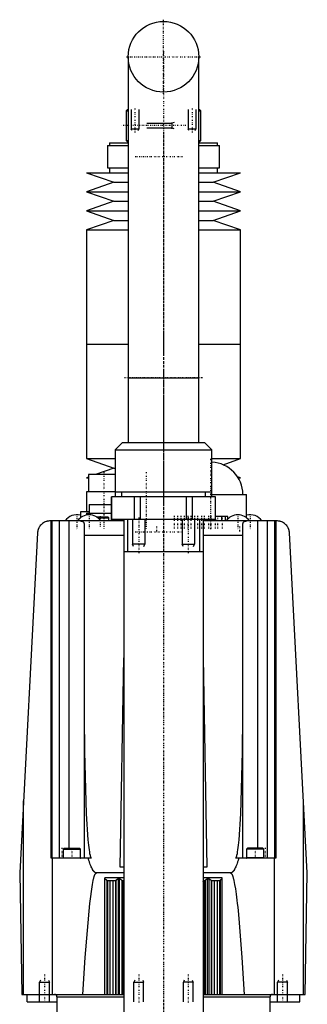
# Model space of a CAD drawing. Extents: x -70 to 70, y -1 to 596.
# Tile 2 of 2: x -58 to 58, y 199 to 596. Entities that reach past the tile are written whole.
import ezdxf

# ---------------------------------------------------------------- set-up
doc = ezdxf.new("R2010")
doc.units = 0
doc.linetypes.add('CENTER', pattern=[1.5, 0.45, -0.5, 0.05, -0.5])
for name, color, linetype in [('AM_0', 7, 'CONTINUOUS'), ('AM_10', 7, 'CONTINUOUS'), ('AM_7', 7, 'CENTER')]:
    doc.layers.add(name, color=color, linetype=linetype)

msp = doc.modelspace()

# ---------------------------------------------------------------- linework, layer by layer
at = {"layer": 'AM_0', "color": 7, "linetype": 'CONTINUOUS'}
for p, q in [((-14.25, 580.75), (-14.25, 451.2)), ((14.25, 451.2), (14.25, 580.75)), ((-14.5, 559.5), (-15, 559)), ((-15, 559), (-15, 547)), ((-15, 559), (-14.26, 559)), ((-14.5, 559.5), (-14.26, 559.5)), ((14.26, 559.5), (14.5, 559.5)), ((14.26, 559), (15, 559)), ((15, 559), (14.5, 559.5)), ((15, 547), (15, 559)), ((-22.55, 545), (-22.55, 536)), ((-22.55, 545), (-14.25, 545)), ((-21.75, 546), (-21.75, 545)), ((-21.75, 546), (-14.26, 546)), ((-15, 547), (-14.5, 546.5)), ((-15, 547), (-14.26, 547)), ((-14.5, 546.5), (-14.26, 546.5)), ((14.25, 545), (22.55, 545)), ((14.26, 547), (15, 547)), ((14.26, 546.5), (14.5, 546.5)), ((14.26, 546), (21.75, 546)), ((14.5, 546.5), (15, 547)), ((21.75, 545), (21.75, 546)), ((22.55, 536), (22.55, 545)), ((-31, 534), (-20, 530.15)), ((-31, 534), (-14.26, 534)), ((-22.55, 536), (-14.25, 536)), ((-21.75, 536), (-21.75, 534)), ((14.25, 536), (22.55, 536)), ((14.26, 534), (31, 534)), ((20, 530.15), (31, 534)), ((21.75, 534), (21.75, 536)), ((-20, 530.15), (-31, 526.31)), ((-20, 530.15), (-14.26, 530.15)), ((14.26, 530.15), (20, 530.15)), ((31, 526.31), (20, 530.15)), ((-31, 526.31), (-20, 522.47)), ((-31, 526.31), (-14.26, 526.31)), ((14.26, 526.31), (31, 526.31)), ((20, 522.47), (31, 526.31)), ((-20, 522.47), (-31, 518.62)), ((-20, 522.47), (-14.26, 522.47)), ((14.26, 522.47), (20, 522.47)), ((31, 518.62), (20, 522.47)), ((-31, 518.62), (-20, 514.77)), ((-31, 518.62), (-14.26, 518.62)), ((14.26, 518.62), (31, 518.62)), ((20, 514.77), (31, 518.62)), ((-20, 514.77), (-31, 510.93)), ((-20, 514.77), (-14.26, 514.77)), ((14.26, 514.77), (20, 514.77)), ((31, 510.93), (20, 514.77)), ((-31, 510.93), (-31, 464.79)), ((-31, 510.93), (-14.26, 510.93)), ((14.26, 510.93), (31, 510.93)), ((31, 464.79), (31, 510.93)), ((-31, 464.79), (-14.26, 464.79)), ((-31, 464.79), (-31, 418.65)), ((-31, 464.79), (-14.26, 464.79)), ((14.26, 464.79), (31, 464.79)), ((31, 418.65), (31, 464.79)), ((-14.25, 451.2), (-14.25, 425.2)), ((-14.25, 451.2), (14.25, 451.2)), ((14.25, 425.2), (14.25, 451.2)), ((-16.5, 425.2), (-19.5, 422.2)), ((-16.5, 425.2), (16.5, 425.2)), ((19.5, 422.2), (16.5, 425.2)), ((-19.5, 422.2), (-19.5, 405.2)), ((-19.5, 422.2), (19.5, 422.2)), ((19.5, 405.2), (19.5, 422.2)), ((-31, 418.65), (-20, 414.81)), ((-31, 418.65), (-19.51, 418.65)), ((19.51, 418.65), (31, 418.65)), ((24, 416.2), (31, 418.65)), ((-20, 414.81), (-27.45, 412.2)), ((-20, 414.81), (-19.52, 414.81)), ((-30.25, 411.22), (-31, 410.96)), ((-31, 410.96), (-30.25, 410.7)), ((-31, 410.96), (-30.27, 410.96)), ((-30.25, 412.2), (-30.25, 405.2)), ((-19.5, 412.2), (-30.25, 412.2)), ((31, 410.96), (29.85, 411.36)), ((30.14, 410.96), (31, 410.96)), ((30.26, 410.7), (31, 410.96)), ((-31, 405.2), (-31, 397.2)), ((-19.5, 405.2), (-31, 405.2)), ((-19.5, 405.2), (-19.5, 403.2)), ((-19.5, 405.2), (19.5, 405.2)), ((-16.89, 405.2), (-16.89, 403.2)), ((16.89, 403.2), (16.89, 405.2)), ((19.5, 403.2), (19.5, 405.2)), ((-21, 403.2), (-21, 394.2)), ((21, 403.2), (-21, 403.2)), ((-20.95, 394.2), (-20.95, 403.2)), ((-11.7, 394.2), (-11.7, 403.2)), ((-9.26, 394.2), (-9.26, 403.2)), ((9.26, 394.2), (9.26, 403.2)), ((11.7, 394.2), (11.7, 403.2)), ((19.5, 404.2), (33.5, 404.2)), ((20.95, 394.2), (20.95, 403.2)), ((21, 394.2), (21, 403.2)), ((33.5, 394.78), (33.5, 404.2)), ((-33.5, 397.2), (-33.5, 394.78)), ((-30, 397.2), (-33.5, 397.2)), ((-30, 400.2), (-30, 396.7)), ((-30, 400.2), (-21, 400.2)), ((-16.12, 393.5), (-45.81, 393.5)), ((-45.28, 257.5), (-45.28, 393.5)), ((-44.94, 257.5), (-44.94, 393.5)), ((-41.94, 257.5), (-41.94, 393.5)), ((-38, 261.5), (-38, 393.5)), ((-31, 396.7), (-31, 395.9)), ((-31, 396.7), (-21, 396.7)), ((-27.12, 395.2), (-22.4, 395.2)), ((-26.53, 394.8), (-22, 394.8)), ((-22, 394.8), (-22.4, 395.2)), ((-22, 393.5), (-22, 394.8)), ((-21, 394.2), (-21, 393.5)), ((-21, 394.2), (21, 394.2)), ((-20.95, 393.5), (-20.95, 394.2)), ((-16, 394.2), (-16, 134)), ((-14.5, 394.2), (-14.5, 381.2)), ((14.5, 394.2), (14.5, 381.2)), ((16, 394.2), (16, 134)), ((45.81, 393.5), (16.12, 393.5)), ((20.95, 394.2), (20.95, 393.5)), ((25.92, 395.3), (21, 395.3)), ((21, 393.5), (21, 394.2)), ((23.59, 393.5), (23.59, 395.3)), ((25.06, 393.5), (25.06, 395.3)), ((25.89, 394.22), (25.89, 395.3)), ((25.92, 394.25), (25.92, 395.3)), ((38, 261.5), (38, 393.5)), ((41.94, 257.5), (41.94, 393.5)), ((44.94, 257.5), (44.94, 393.5)), ((45.28, 393.5), (45.28, 257.5)), ((-32, 391.85), (-32, 257.5)), ((32, 257.5), (32, 391.85)), ((-50.81, 388.76), (-58, 251.5)), ((-32, 387.81), (-16, 387.81)), ((16, 387.81), (32, 387.81)), ((58, 251.5), (50.81, 388.76)), ((-16, 381.2), (16, 381.2)), ((-17.48, 253.85), (-16, 338.24)), ((16, 338.24), (17.47, 253.85)), ((-56.48, 202.5), (-56.48, 280.58)), ((56.48, 202.5), (56.48, 280.58)), ((-40.1, 261.5), (-40.5, 261.1)), ((-40.5, 261.1), (-40.5, 257.6)), ((-40.5, 261.1), (-33.5, 261.1)), ((-40.1, 261.5), (-33.9, 261.5)), ((-33.5, 261.1), (-33.9, 261.5)), ((-33.5, 257.6), (-33.5, 261.1)), ((33.9, 261.5), (33.5, 261.1)), ((33.5, 261.1), (33.5, 257.6)), ((40.5, 261.1), (33.5, 261.1)), ((40.1, 261.5), (33.9, 261.5)), ((40.5, 261.1), (40.1, 261.5)), ((40.5, 257.6), (40.5, 261.1)), ((-29.16, 257.5), (-45.28, 257.5)), ((-44.73, 202.5), (-44.73, 257.5)), ((-40.5, 257.6), (-33.5, 257.6)), ((45.28, 257.5), (29.16, 257.5)), ((40.5, 257.6), (33.5, 257.6)), ((44.73, 202.5), (44.73, 257.5)), ((-58, 251.5), (-57.14, 202.5)), ((-16, 251.5), (-27, 251.5)), ((-16, 253.85), (-17.48, 253.85)), ((17.47, 253.85), (16, 253.85)), ((27, 251.5), (16, 251.5)), ((57.14, 202.5), (58, 251.5)), ((-16, 249.52), (-23.7, 249.52)), ((-23.7, 202.5), (-23.7, 249.52)), ((-22.79, 248.5), (-19.21, 248.5)), ((-22.79, 248.5), (-22.79, 202.5)), ((-22.6, 248.5), (-22.6, 202.5)), ((-21.6, 248.5), (-21.6, 202.5)), ((-20.4, 248.5), (-20.4, 202.5)), ((-19.4, 248.5), (-19.4, 202.5)), ((-19.21, 248.5), (-19.21, 202.5)), ((-18.26, 249.17), (-17.89, 249.17)), ((-18.26, 249.17), (-18.26, 202.5)), ((-17.89, 249.17), (-17.89, 202.5)), ((-16.8, 248.5), (-16.8, 202.5)), ((-16.79, 248.5), (-16, 248.5)), ((-16.33, 248.49), (-16.33, 202.51)), ((23.7, 249.52), (16, 249.52)), ((16, 248.5), (16.78, 248.5)), ((16.33, 248.49), (16.33, 202.51)), ((16.79, 248.5), (16.79, 202.5)), ((17.61, 249.17), (17.61, 202.5)), ((17.61, 249.17), (18.26, 249.17)), ((18.26, 249.17), (18.26, 202.5)), ((19.21, 248.5), (19.21, 202.5)), ((19.21, 248.5), (22.79, 248.5)), ((19.4, 248.5), (19.4, 202.5)), ((20.4, 248.5), (20.4, 202.5)), ((21.6, 248.5), (21.6, 202.5)), ((22.6, 248.5), (22.6, 202.5)), ((22.79, 248.5), (22.79, 202.5)), ((23.7, 202.5), (23.7, 249.52)), ((-57.14, 202.5), (-16, 202.5)), ((-55, 199.5), (-55, 202.5)), ((-55, 199.5), (-43, 199.5)), ((-43, 201.5), (-43, 182.5)), ((-43, 201.5), (-16.01, 201.5)), ((16, 202.5), (57.14, 202.5)), ((16.01, 201.5), (43, 201.5)), ((43, 182.5), (43, 201.5)), ((43, 199.5), (55, 199.5)), ((55, 199.5), (55, 202.5))]:
    msp.add_line(p, q, dxfattribs=at)
for points in [[(-45.81, 393.5, 0), (-46.02, 393.5, 0), (-46.44, 393.46, 0), (-46.86, 393.39, 0), (-47.07, 393.34, 0), (-47.27, 393.28, 0), (-47.67, 393.14, 0), (-48.05, 392.97, 0), (-48.42, 392.77, 0), (-48.77, 392.53, 0), (-49.1, 392.27, 0), (-49.26, 392.13, 0), (-49.4, 391.98, 0), (-49.69, 391.66, 0), (-49.94, 391.33, 0), (-50.16, 390.97, 0), (-50.28, 390.75, 0), (-50.31, 390.69, 0), (-50.34, 390.63, 0), (-50.35, 390.59, 0), (-50.37, 390.56, 0), (-50.4, 390.5, 0), (-50.42, 390.43, 0), (-50.45, 390.37, 0), (-50.48, 390.3, 0), (-50.5, 390.24, 0), (-50.51, 390.2, 0), (-50.53, 390.17, 0), (-50.55, 390.1, 0), (-50.57, 390.04, 0), (-50.58, 390, 0), (-50.59, 389.97, 0), (-50.61, 389.9, 0), (-50.63, 389.84, 0), (-50.64, 389.8, 0), (-50.65, 389.77, 0), (-50.67, 389.7, 0), (-50.68, 389.63, 0), (-50.7, 389.56, 0), (-50.71, 389.49, 0), (-50.73, 389.42, 0), (-50.73, 389.39, 0), (-50.74, 389.36, 0), (-50.75, 389.29, 0), (-50.76, 389.22, 0), (-50.77, 389.15, 0), (-50.78, 389.08, 0), (-50.79, 389.01, 0), (-50.79, 388.97, 0), (-50.79, 388.94, 0), (-50.8, 388.87, 0), (-50.8, 388.83, 0), (-50.8, 388.81, 0), (-50.8, 388.8, 0), (-50.8, 388.8, 0), (-50.8, 388.79, 0), (-50.81, 388.78, 0), (-50.81, 388.77, 0), (-50.81, 388.76, 0)], [(-33.65, 393.5, 0), (-33.56, 393.5, 0), (-33.38, 393.49, 0), (-33.22, 393.48, 0), (-33.14, 393.47, 0), (-33.06, 393.46, 0), (-32.91, 393.42, 0), (-32.77, 393.38, 0), (-32.64, 393.32, 0), (-32.52, 393.25, 0), (-32.41, 393.17, 0), (-32.36, 393.13, 0), (-32.32, 393.08, 0), (-32.24, 392.97, 0), (-32.17, 392.85, 0), (-32.12, 392.72, 0), (-32.08, 392.59, 0), (-32.04, 392.44, 0), (-32.03, 392.36, 0), (-32.02, 392.28, 0), (-32.01, 392.12, 0), (-32, 391.94, 0), (-32, 391.85, 0)], [(-16, 393.49, 0), (-16.02, 393.49, 0), (-16.06, 393.5, 0), (-16.1, 393.5, 0), (-16.12, 393.5, 0)], [(16.12, 393.5, 0), (16.1, 393.5, 0), (16.06, 393.5, 0), (16.02, 393.49, 0), (16, 393.49, 0)], [(32, 391.85, 0), (32, 391.94, 0), (32.01, 392.12, 0), (32.02, 392.28, 0), (32.03, 392.36, 0), (32.04, 392.44, 0), (32.08, 392.59, 0), (32.12, 392.72, 0), (32.17, 392.85, 0), (32.24, 392.97, 0), (32.32, 393.08, 0), (32.36, 393.13, 0), (32.41, 393.17, 0), (32.52, 393.25, 0), (32.64, 393.32, 0), (32.77, 393.38, 0), (32.91, 393.42, 0), (33.06, 393.46, 0), (33.14, 393.47, 0), (33.22, 393.48, 0), (33.38, 393.49, 0), (33.56, 393.5, 0), (33.65, 393.5, 0)], [(50.81, 388.76, 0), (50.81, 388.77, 0), (50.81, 388.78, 0), (50.8, 388.79, 0), (50.8, 388.8, 0), (50.8, 388.8, 0), (50.8, 388.81, 0), (50.8, 388.83, 0), (50.8, 388.87, 0), (50.79, 388.94, 0), (50.79, 388.97, 0), (50.79, 389.01, 0), (50.78, 389.08, 0), (50.77, 389.15, 0), (50.76, 389.22, 0), (50.75, 389.29, 0), (50.74, 389.36, 0), (50.73, 389.39, 0), (50.73, 389.42, 0), (50.71, 389.49, 0), (50.7, 389.56, 0), (50.68, 389.63, 0), (50.67, 389.7, 0), (50.65, 389.77, 0), (50.64, 389.8, 0), (50.63, 389.84, 0), (50.61, 389.9, 0), (50.59, 389.97, 0), (50.58, 390, 0), (50.57, 390.04, 0), (50.55, 390.1, 0), (50.53, 390.17, 0), (50.51, 390.2, 0), (50.5, 390.24, 0), (50.48, 390.3, 0), (50.45, 390.37, 0), (50.42, 390.43, 0), (50.4, 390.5, 0), (50.37, 390.56, 0), (50.35, 390.59, 0), (50.34, 390.63, 0), (50.31, 390.69, 0), (50.28, 390.75, 0), (50.16, 390.97, 0), (49.94, 391.33, 0), (49.69, 391.66, 0), (49.4, 391.98, 0), (49.26, 392.13, 0), (49.1, 392.27, 0), (48.77, 392.53, 0), (48.42, 392.77, 0), (48.05, 392.97, 0), (47.67, 393.14, 0), (47.27, 393.28, 0), (47.07, 393.34, 0), (46.86, 393.39, 0), (46.44, 393.46, 0), (46.02, 393.5, 0), (45.81, 393.5, 0)], [(-32, 314.66, 0), (-31.9, 300.35, 0), (-31.18, 275.3, 0), (-30.48, 264.92, 0), (-30.26, 262.71, 0), (-30.03, 260.87, 0), (-29.91, 260.09, 0), (-29.79, 259.41, 0), (-29.64, 258.74, 0), (-29.6, 258.58, 0), (-29.56, 258.42, 0), (-29.54, 258.35, 0), (-29.52, 258.28, 0), (-29.48, 258.14, 0), (-29.44, 258.02, 0), (-29.39, 257.91, 0), (-29.35, 257.81, 0), (-29.31, 257.72, 0), (-29.29, 257.68, 0), (-29.27, 257.64, 0), (-29.24, 257.6, 0), (-29.24, 257.59, 0), (-29.23, 257.58, 0), (-29.23, 257.58, 0), (-29.22, 257.57, 0), (-29.22, 257.56, 0), (-29.21, 257.55, 0), (-29.2, 257.54, 0), (-29.19, 257.54, 0), (-29.19, 257.53, 0), (-29.18, 257.52, 0), (-29.18, 257.52, 0), (-29.17, 257.51, 0), (-29.17, 257.5, 0), (-29.16, 257.5, 0)], [(29.16, 257.5, 0), (29.17, 257.5, 0), (29.17, 257.51, 0), (29.18, 257.52, 0), (29.18, 257.52, 0), (29.19, 257.53, 0), (29.19, 257.54, 0), (29.2, 257.54, 0), (29.21, 257.55, 0), (29.22, 257.56, 0), (29.22, 257.57, 0), (29.23, 257.58, 0), (29.23, 257.58, 0), (29.24, 257.59, 0), (29.24, 257.6, 0), (29.25, 257.62, 0), (29.26, 257.63, 0), (29.26, 257.64, 0), (29.27, 257.64, 0), (29.27, 257.65, 0), (29.28, 257.66, 0), (29.29, 257.68, 0), (29.29, 257.68, 0), (29.31, 257.72, 0), (29.35, 257.81, 0), (29.39, 257.91, 0), (29.44, 258.02, 0), (29.48, 258.14, 0), (29.52, 258.28, 0), (29.54, 258.35, 0), (29.56, 258.42, 0), (29.6, 258.58, 0), (29.64, 258.74, 0), (29.79, 259.41, 0), (29.91, 260.09, 0), (30.03, 260.87, 0), (30.26, 262.71, 0), (30.48, 264.92, 0), (31.18, 275.3, 0), (31.9, 300.35, 0), (32, 314.66, 0)], [(-27, 251.5, 0), (-27.02, 251.5, 0), (-27.05, 251.5, 0), (-27.08, 251.5, 0), (-27.09, 251.5, 0), (-27.11, 251.51, 0), (-27.14, 251.51, 0), (-27.17, 251.52, 0), (-27.2, 251.52, 0), (-27.23, 251.53, 0), (-27.27, 251.54, 0), (-27.28, 251.54, 0), (-27.3, 251.55, 0), (-27.33, 251.56, 0), (-27.36, 251.57, 0), (-27.39, 251.58, 0), (-27.42, 251.59, 0), (-27.45, 251.61, 0), (-27.47, 251.62, 0), (-27.48, 251.62, 0), (-27.51, 251.64, 0), (-27.55, 251.66, 0), (-27.56, 251.67, 0), (-27.58, 251.68, 0), (-27.61, 251.7, 0), (-27.64, 251.72, 0), (-27.66, 251.73, 0), (-27.67, 251.74, 0), (-27.7, 251.76, 0), (-27.73, 251.78, 0), (-27.76, 251.81, 0), (-27.8, 251.84, 0), (-27.83, 251.86, 0), (-27.84, 251.88, 0), (-27.86, 251.89, 0), (-27.89, 251.92, 0), (-27.92, 251.95, 0), (-27.95, 251.98, 0), (-27.98, 252.01, 0), (-28.01, 252.04, 0), (-28.03, 252.06, 0), (-28.04, 252.08, 0), (-28.08, 252.11, 0), (-28.11, 252.15, 0), (-28.14, 252.19, 0), (-28.17, 252.23, 0), (-28.2, 252.26, 0), (-28.22, 252.28, 0), (-28.23, 252.3, 0), (-28.26, 252.35, 0), (-28.29, 252.39, 0), (-28.4, 252.54, 0), (-28.59, 252.84, 0), (-28.68, 253, 0), (-28.78, 253.17, 0), (-28.96, 253.55, 0), (-29.15, 253.95, 0), (-29.33, 254.4, 0), (-29.52, 254.88, 0), (-29.7, 255.4, 0), (-29.8, 255.67, 0), (-29.89, 255.95, 0), (-30.07, 256.54, 0), (-30.26, 257.17, 0), (-30.35, 257.5, 0)], [(30.35, 257.5, 0), (30.26, 257.17, 0), (30.07, 256.54, 0), (29.89, 255.95, 0), (29.8, 255.67, 0), (29.7, 255.4, 0), (29.52, 254.88, 0), (29.33, 254.4, 0), (29.15, 253.95, 0), (28.96, 253.55, 0), (28.78, 253.17, 0), (28.68, 253, 0), (28.59, 252.84, 0), (28.4, 252.54, 0), (28.29, 252.39, 0), (28.26, 252.35, 0), (28.23, 252.3, 0), (28.22, 252.28, 0), (28.2, 252.26, 0), (28.17, 252.23, 0), (28.14, 252.19, 0), (28.11, 252.15, 0), (28.08, 252.11, 0), (28.04, 252.08, 0), (28.03, 252.06, 0), (28.01, 252.04, 0), (27.98, 252.01, 0), (27.95, 251.98, 0), (27.92, 251.95, 0), (27.89, 251.92, 0), (27.86, 251.89, 0), (27.84, 251.88, 0), (27.83, 251.86, 0), (27.8, 251.84, 0), (27.76, 251.81, 0), (27.73, 251.78, 0), (27.7, 251.76, 0), (27.67, 251.74, 0), (27.66, 251.73, 0), (27.64, 251.72, 0), (27.61, 251.7, 0), (27.58, 251.68, 0), (27.56, 251.67, 0), (27.55, 251.66, 0), (27.51, 251.64, 0), (27.48, 251.62, 0), (27.47, 251.62, 0), (27.45, 251.61, 0), (27.42, 251.59, 0), (27.39, 251.58, 0), (27.36, 251.57, 0), (27.33, 251.56, 0), (27.3, 251.55, 0), (27.28, 251.54, 0), (27.27, 251.54, 0), (27.23, 251.53, 0), (27.2, 251.52, 0), (27.17, 251.52, 0), (27.14, 251.51, 0), (27.11, 251.51, 0), (27.09, 251.5, 0), (27.08, 251.5, 0), (27.05, 251.5, 0), (27.02, 251.5, 0), (27, 251.5, 0)], [(-32.48, 202.5, 0), (-31.59, 217.39, 0), (-29.77, 239.18, 0), (-28.7, 246.89, 0), (-28.39, 248.41, 0), (-28.21, 249.16, 0), (-28.16, 249.36, 0), (-28.11, 249.54, 0), (-28.08, 249.63, 0), (-28.06, 249.72, 0), (-28.01, 249.89, 0), (-27.95, 250.05, 0), (-27.93, 250.13, 0), (-27.9, 250.2, 0), (-27.85, 250.35, 0), (-27.8, 250.48, 0), (-27.77, 250.55, 0), (-27.75, 250.61, 0), (-27.7, 250.73, 0), (-27.64, 250.84, 0), (-27.59, 250.94, 0), (-27.54, 251.03, 0), (-27.49, 251.12, 0), (-27.46, 251.16, 0), (-27.44, 251.19, 0), (-27.39, 251.26, 0), (-27.36, 251.3, 0), (-27.35, 251.31, 0), (-27.34, 251.32, 0), (-27.34, 251.32, 0), (-27.33, 251.33, 0), (-27.32, 251.33, 0), (-27.31, 251.34, 0), (-27.31, 251.35, 0), (-27.3, 251.36, 0), (-27.29, 251.37, 0), (-27.28, 251.37, 0), (-27.28, 251.38, 0), (-27.27, 251.38, 0), (-27.26, 251.39, 0), (-27.25, 251.4, 0), (-27.25, 251.4, 0), (-27.24, 251.41, 0), (-27.23, 251.41, 0), (-27.23, 251.42, 0), (-27.22, 251.42, 0), (-27.21, 251.43, 0), (-27.2, 251.44, 0), (-27.19, 251.44, 0), (-27.18, 251.45, 0), (-27.18, 251.45, 0), (-27.18, 251.45, 0), (-27.17, 251.46, 0), (-27.16, 251.46, 0), (-27.15, 251.46, 0), (-27.15, 251.46, 0), (-27.14, 251.47, 0), (-27.13, 251.47, 0), (-27.13, 251.47, 0), (-27.12, 251.48, 0), (-27.12, 251.48, 0), (-27.11, 251.48, 0), (-27.1, 251.48, 0), (-27.09, 251.49, 0), (-27.08, 251.49, 0), (-27.08, 251.49, 0), (-27.07, 251.49, 0), (-27.06, 251.49, 0), (-27.06, 251.5, 0), (-27.05, 251.5, 0), (-27.04, 251.5, 0), (-27.03, 251.5, 0), (-27.03, 251.5, 0), (-27.02, 251.5, 0), (-27.01, 251.5, 0), (-27, 251.5, 0), (-27, 251.5, 0)], [(27, 251.5, 0), (27, 251.5, 0), (27.01, 251.5, 0), (27.02, 251.5, 0), (27.03, 251.5, 0), (27.03, 251.5, 0), (27.04, 251.5, 0), (27.05, 251.5, 0), (27.06, 251.5, 0), (27.06, 251.49, 0), (27.07, 251.49, 0), (27.08, 251.49, 0), (27.08, 251.49, 0), (27.09, 251.49, 0), (27.1, 251.48, 0), (27.11, 251.48, 0), (27.12, 251.48, 0), (27.12, 251.48, 0), (27.13, 251.47, 0), (27.13, 251.47, 0), (27.14, 251.47, 0), (27.15, 251.46, 0), (27.15, 251.46, 0), (27.16, 251.46, 0), (27.17, 251.46, 0), (27.18, 251.45, 0), (27.18, 251.45, 0), (27.18, 251.45, 0), (27.19, 251.44, 0), (27.2, 251.44, 0), (27.21, 251.43, 0), (27.22, 251.42, 0), (27.23, 251.42, 0), (27.23, 251.41, 0), (27.24, 251.41, 0), (27.25, 251.4, 0), (27.25, 251.4, 0), (27.26, 251.39, 0), (27.27, 251.38, 0), (27.28, 251.38, 0), (27.28, 251.37, 0), (27.29, 251.37, 0), (27.3, 251.36, 0), (27.31, 251.35, 0), (27.31, 251.34, 0), (27.32, 251.33, 0), (27.33, 251.33, 0), (27.34, 251.32, 0), (27.34, 251.32, 0), (27.35, 251.31, 0), (27.36, 251.3, 0), (27.39, 251.26, 0), (27.44, 251.19, 0), (27.46, 251.16, 0), (27.49, 251.12, 0), (27.54, 251.03, 0), (27.59, 250.94, 0), (27.64, 250.84, 0), (27.7, 250.73, 0), (27.75, 250.61, 0), (27.77, 250.55, 0), (27.8, 250.48, 0), (27.85, 250.35, 0), (27.9, 250.2, 0), (27.93, 250.13, 0), (27.95, 250.05, 0), (28.01, 249.89, 0), (28.06, 249.72, 0), (28.08, 249.63, 0), (28.11, 249.54, 0), (28.16, 249.36, 0), (28.21, 249.16, 0), (28.39, 248.41, 0), (28.7, 246.89, 0), (29.01, 245.07, 0), (29.31, 242.94, 0), (29.62, 240.51, 0), (29.77, 239.18, 0), (29.93, 237.77, 0), (30.23, 234.74, 0), (30.54, 231.4, 0), (31.59, 217.39, 0), (32.48, 202.5, 0)], [(-23.7, 249.17, 0), (-23.69, 249.17, 0), (-23.68, 249.17, 0), (-23.67, 249.17, 0), (-23.66, 249.16, 0), (-23.65, 249.16, 0), (-23.64, 249.16, 0), (-23.63, 249.16, 0), (-23.62, 249.15, 0), (-23.6, 249.15, 0), (-23.59, 249.14, 0), (-23.59, 249.14, 0), (-23.58, 249.14, 0), (-23.57, 249.13, 0), (-23.56, 249.13, 0), (-23.55, 249.12, 0), (-23.53, 249.11, 0), (-23.52, 249.11, 0), (-23.52, 249.1, 0), (-23.51, 249.1, 0), (-23.5, 249.09, 0), (-23.49, 249.09, 0), (-23.48, 249.08, 0), (-23.48, 249.08, 0), (-23.47, 249.07, 0), (-23.45, 249.07, 0), (-23.45, 249.06, 0), (-23.44, 249.06, 0), (-23.43, 249.05, 0), (-23.42, 249.04, 0), (-23.38, 249.02, 0), (-23.32, 248.97, 0), (-23.26, 248.92, 0), (-23.2, 248.87, 0), (-23.14, 248.82, 0), (-23.11, 248.79, 0), (-23.09, 248.77, 0), (-23.06, 248.74, 0), (-23.05, 248.74, 0), (-23.04, 248.73, 0), (-23.03, 248.72, 0), (-23.03, 248.72, 0), (-23.02, 248.71, 0), (-23.01, 248.71, 0), (-23.01, 248.7, 0), (-23, 248.69, 0), (-22.99, 248.68, 0), (-22.99, 248.68, 0), (-22.98, 248.68, 0), (-22.97, 248.67, 0), (-22.97, 248.66, 0), (-22.96, 248.66, 0), (-22.95, 248.65, 0), (-22.94, 248.64, 0), (-22.94, 248.64, 0), (-22.94, 248.64, 0), (-22.93, 248.63, 0), (-22.92, 248.62, 0), (-22.92, 248.62, 0), (-22.91, 248.61, 0), (-22.9, 248.6, 0), (-22.9, 248.6, 0), (-22.9, 248.6, 0), (-22.89, 248.59, 0), (-22.88, 248.59, 0), (-22.88, 248.58, 0), (-22.87, 248.58, 0), (-22.87, 248.57, 0), (-22.87, 248.57, 0), (-22.86, 248.57, 0), (-22.86, 248.56, 0), (-22.85, 248.56, 0), (-22.85, 248.55, 0), (-22.85, 248.55, 0), (-22.84, 248.55, 0), (-22.84, 248.54, 0), (-22.84, 248.54, 0), (-22.83, 248.54, 0), (-22.83, 248.54, 0), (-22.83, 248.53, 0), (-22.82, 248.53, 0), (-22.82, 248.53, 0), (-22.81, 248.52, 0), (-22.81, 248.52, 0), (-22.81, 248.52, 0), (-22.81, 248.52, 0), (-22.81, 248.51, 0), (-22.8, 248.51, 0), (-22.8, 248.51, 0), (-22.8, 248.51, 0), (-22.8, 248.51, 0), (-22.8, 248.51, 0), (-22.8, 248.5, 0), (-22.79, 248.5, 0), (-22.79, 248.5, 0)], [(-22.79, 248.5, 0), (-22.79, 248.5, 0), (-22.79, 248.5, 0), (-22.79, 248.5, 0), (-22.79, 248.5, 0)], [(-19.21, 248.5, 0), (-19.21, 248.5, 0), (-19.2, 248.5, 0), (-19.2, 248.51, 0), (-19.2, 248.51, 0), (-19.2, 248.51, 0), (-19.2, 248.51, 0), (-19.2, 248.51, 0), (-19.19, 248.51, 0), (-19.19, 248.52, 0), (-19.19, 248.52, 0), (-19.19, 248.52, 0), (-19.18, 248.52, 0), (-19.18, 248.53, 0), (-19.18, 248.53, 0), (-19.17, 248.53, 0), (-19.17, 248.54, 0), (-19.16, 248.54, 0), (-19.16, 248.54, 0), (-19.16, 248.55, 0), (-19.16, 248.55, 0), (-19.15, 248.55, 0), (-19.15, 248.56, 0), (-19.15, 248.56, 0), (-19.14, 248.56, 0), (-19.13, 248.57, 0), (-19.13, 248.57, 0), (-19.13, 248.57, 0), (-19.12, 248.58, 0), (-19.12, 248.59, 0), (-19.11, 248.59, 0), (-19.1, 248.6, 0), (-19.1, 248.6, 0), (-19.09, 248.61, 0), (-19.09, 248.61, 0), (-19.08, 248.62, 0), (-19.08, 248.62, 0), (-19.07, 248.63, 0), (-19.06, 248.64, 0), (-19.06, 248.64, 0), (-19.05, 248.65, 0), (-19.05, 248.65, 0), (-19.04, 248.66, 0), (-19.03, 248.66, 0), (-19.03, 248.67, 0), (-19.02, 248.68, 0), (-19.01, 248.68, 0), (-19.01, 248.69, 0), (-19, 248.69, 0), (-18.99, 248.7, 0), (-18.98, 248.71, 0), (-18.98, 248.71, 0), (-18.97, 248.72, 0), (-18.96, 248.73, 0), (-18.96, 248.73, 0), (-18.95, 248.74, 0), (-18.94, 248.75, 0), (-18.93, 248.75, 0), (-18.93, 248.76, 0), (-18.92, 248.77, 0), (-18.91, 248.78, 0), (-18.9, 248.78, 0), (-18.9, 248.78, 0), (-18.89, 248.79, 0), (-18.88, 248.8, 0), (-18.88, 248.81, 0), (-18.85, 248.83, 0), (-18.79, 248.88, 0), (-18.72, 248.93, 0), (-18.66, 248.98, 0), (-18.62, 249.01, 0), (-18.61, 249.02, 0), (-18.6, 249.03, 0), (-18.59, 249.03, 0), (-18.59, 249.04, 0), (-18.58, 249.05, 0), (-18.57, 249.05, 0), (-18.55, 249.06, 0), (-18.54, 249.07, 0), (-18.53, 249.08, 0), (-18.53, 249.08, 0), (-18.52, 249.08, 0), (-18.51, 249.09, 0), (-18.5, 249.1, 0), (-18.49, 249.1, 0), (-18.48, 249.1, 0), (-18.47, 249.11, 0), (-18.46, 249.12, 0), (-18.45, 249.12, 0), (-18.45, 249.12, 0), (-18.44, 249.13, 0), (-18.42, 249.13, 0), (-18.41, 249.14, 0), (-18.4, 249.15, 0), (-18.39, 249.15, 0), (-18.38, 249.15, 0), (-18.37, 249.15, 0), (-18.36, 249.16, 0), (-18.35, 249.16, 0), (-18.34, 249.16, 0), (-18.32, 249.17, 0), (-18.31, 249.17, 0), (-18.3, 249.17, 0), (-18.3, 249.17, 0), (-18.28, 249.17, 0), (-18.27, 249.17, 0), (-18.26, 249.17, 0)], [(-19.21, 248.5, 0), (-19.21, 248.5, 0), (-19.21, 248.5, 0), (-19.21, 248.5, 0), (-19.21, 248.5, 0)], [(-17.89, 249.17, 0), (-17.88, 249.18, 0), (-17.87, 249.18, 0), (-17.86, 249.19, 0), (-17.85, 249.19, 0), (-17.84, 249.19, 0), (-17.83, 249.19, 0), (-17.81, 249.2, 0), (-17.8, 249.2, 0), (-17.78, 249.2, 0), (-17.77, 249.2, 0), (-17.76, 249.2, 0), (-17.75, 249.2, 0), (-17.74, 249.2, 0), (-17.72, 249.2, 0), (-17.7, 249.2, 0), (-17.69, 249.2, 0), (-17.68, 249.19, 0), (-17.67, 249.19, 0), (-17.66, 249.19, 0), (-17.65, 249.19, 0), (-17.63, 249.18, 0), (-17.63, 249.18, 0), (-17.62, 249.18, 0), (-17.61, 249.17, 0), (-17.59, 249.16, 0), (-17.59, 249.16, 0), (-17.58, 249.16, 0), (-17.57, 249.15, 0), (-17.55, 249.14, 0), (-17.54, 249.14, 0), (-17.53, 249.13, 0), (-17.51, 249.12, 0), (-17.51, 249.12, 0), (-17.5, 249.11, 0), (-17.49, 249.1, 0), (-17.48, 249.1, 0), (-17.46, 249.09, 0), (-17.45, 249.08, 0), (-17.44, 249.07, 0), (-17.43, 249.06, 0), (-17.43, 249.06, 0), (-17.41, 249.05, 0), (-17.4, 249.04, 0), (-17.36, 249.01, 0), (-17.29, 248.95, 0), (-17.22, 248.89, 0), (-17.19, 248.86, 0), (-17.18, 248.86, 0), (-17.17, 248.85, 0), (-17.16, 248.84, 0), (-17.15, 248.83, 0), (-17.15, 248.83, 0), (-17.14, 248.82, 0), (-17.13, 248.81, 0), (-17.12, 248.8, 0), (-17.11, 248.79, 0), (-17.1, 248.78, 0), (-17.09, 248.78, 0), (-17.09, 248.77, 0), (-17.08, 248.76, 0), (-17.07, 248.76, 0), (-17.06, 248.75, 0), (-17.05, 248.74, 0), (-17.04, 248.73, 0), (-17.03, 248.72, 0), (-17.03, 248.72, 0), (-17.02, 248.71, 0), (-17.01, 248.7, 0), (-17, 248.69, 0), (-16.99, 248.69, 0), (-16.98, 248.68, 0), (-16.98, 248.67, 0), (-16.98, 248.67, 0), (-16.97, 248.66, 0), (-16.96, 248.65, 0), (-16.95, 248.65, 0), (-16.94, 248.64, 0), (-16.93, 248.63, 0), (-16.93, 248.63, 0), (-16.93, 248.62, 0), (-16.92, 248.62, 0), (-16.91, 248.61, 0), (-16.9, 248.6, 0), (-16.9, 248.6, 0), (-16.89, 248.59, 0), (-16.89, 248.59, 0), (-16.88, 248.58, 0), (-16.88, 248.58, 0), (-16.87, 248.57, 0), (-16.87, 248.57, 0), (-16.86, 248.57, 0), (-16.86, 248.56, 0), (-16.85, 248.55, 0), (-16.85, 248.55, 0), (-16.85, 248.55, 0), (-16.84, 248.54, 0), (-16.84, 248.54, 0), (-16.83, 248.54, 0), (-16.83, 248.53, 0), (-16.82, 248.53, 0), (-16.82, 248.53, 0), (-16.82, 248.52, 0), (-16.82, 248.52, 0), (-16.81, 248.52, 0), (-16.81, 248.51, 0), (-16.81, 248.51, 0), (-16.8, 248.51, 0), (-16.8, 248.51, 0), (-16.8, 248.51, 0), (-16.8, 248.51, 0), (-16.8, 248.5, 0), (-16.8, 248.5, 0)], [(-16.8, 248.5, 0), (-16.8, 248.5, 0), (-16.79, 248.5, 0), (-16.79, 248.5, 0), (-16.79, 248.5, 0)], [(-16.35, 248.5, 0), (-16.34, 248.5, 0), (-16.34, 248.5, 0), (-16.34, 248.49, 0), (-16.33, 248.49, 0)], [(-16.33, 248.49, 0), (-16.33, 248.49, 0), (-16.32, 248.48, 0), (-16.32, 248.47, 0), (-16.31, 248.46, 0), (-16.3, 248.45, 0), (-16.29, 248.44, 0), (-16.28, 248.42, 0), (-16.26, 248.4, 0), (-16.24, 248.38, 0), (-16.22, 248.36, 0), (-16.21, 248.35, 0), (-16.2, 248.34, 0), (-16.18, 248.31, 0), (-16.16, 248.29, 0), (-16.14, 248.26, 0), (-16.11, 248.23, 0), (-16.09, 248.21, 0), (-16.08, 248.19, 0), (-16.07, 248.18, 0), (-16.04, 248.15, 0), (-16.01, 248.12, 0), (-16, 248.1, 0)], [(16, 248.11, 0), (16.01, 248.13, 0), (16.04, 248.16, 0), (16.06, 248.18, 0), (16.08, 248.2, 0), (16.09, 248.21, 0), (16.11, 248.24, 0), (16.14, 248.27, 0), (16.16, 248.29, 0), (16.18, 248.32, 0), (16.2, 248.34, 0), (16.21, 248.35, 0), (16.22, 248.36, 0), (16.24, 248.38, 0), (16.26, 248.4, 0), (16.27, 248.42, 0), (16.29, 248.44, 0), (16.3, 248.45, 0), (16.3, 248.46, 0), (16.31, 248.47, 0), (16.32, 248.48, 0), (16.32, 248.49, 0), (16.33, 248.49, 0)], [(16.33, 248.49, 0), (16.33, 248.49, 0), (16.33, 248.5, 0), (16.34, 248.5, 0), (16.34, 248.5, 0)], [(16.78, 248.5, 0), (16.78, 248.5, 0), (16.79, 248.5, 0), (16.79, 248.5, 0), (16.79, 248.5, 0)], [(16.79, 248.5, 0), (16.79, 248.5, 0), (16.79, 248.5, 0), (16.79, 248.51, 0), (16.79, 248.51, 0), (16.8, 248.51, 0), (16.8, 248.51, 0), (16.8, 248.51, 0), (16.8, 248.51, 0), (16.8, 248.52, 0), (16.81, 248.52, 0), (16.81, 248.52, 0), (16.81, 248.52, 0), (16.81, 248.52, 0), (16.82, 248.53, 0), (16.82, 248.53, 0), (16.82, 248.53, 0), (16.83, 248.54, 0), (16.83, 248.54, 0), (16.83, 248.54, 0), (16.83, 248.55, 0), (16.84, 248.55, 0), (16.84, 248.55, 0), (16.84, 248.55, 0), (16.85, 248.56, 0), (16.85, 248.56, 0), (16.86, 248.56, 0), (16.86, 248.57, 0), (16.86, 248.57, 0), (16.87, 248.58, 0), (16.87, 248.58, 0), (16.88, 248.59, 0), (16.88, 248.59, 0), (16.89, 248.59, 0), (16.89, 248.6, 0), (16.9, 248.6, 0), (16.9, 248.61, 0), (16.91, 248.61, 0), (16.91, 248.62, 0), (16.92, 248.63, 0), (16.92, 248.63, 0), (16.93, 248.63, 0), (16.93, 248.64, 0), (16.94, 248.64, 0), (16.95, 248.65, 0), (16.95, 248.66, 0), (16.96, 248.66, 0), (16.97, 248.67, 0), (16.97, 248.67, 0), (16.98, 248.68, 0), (16.98, 248.68, 0), (16.99, 248.69, 0), (17, 248.7, 0), (17.01, 248.71, 0), (17.01, 248.71, 0), (17.01, 248.71, 0), (17.02, 248.72, 0), (17.03, 248.73, 0), (17.06, 248.75, 0), (17.08, 248.77, 0), (17.11, 248.8, 0), (17.16, 248.84, 0), (17.21, 248.89, 0), (17.27, 248.94, 0), (17.33, 248.99, 0), (17.39, 249.04, 0), (17.42, 249.06, 0), (17.45, 249.08, 0), (17.48, 249.11, 0), (17.49, 249.11, 0), (17.51, 249.12, 0), (17.51, 249.12, 0), (17.52, 249.13, 0), (17.53, 249.13, 0), (17.54, 249.14, 0), (17.55, 249.14, 0), (17.56, 249.15, 0), (17.57, 249.16, 0), (17.57, 249.16, 0), (17.58, 249.16, 0), (17.59, 249.17, 0), (17.6, 249.17, 0), (17.61, 249.17, 0)], [(18.26, 249.17, 0), (18.27, 249.17, 0), (18.28, 249.17, 0), (18.3, 249.17, 0), (18.3, 249.17, 0), (18.31, 249.17, 0), (18.32, 249.17, 0), (18.34, 249.16, 0), (18.35, 249.16, 0), (18.36, 249.16, 0), (18.37, 249.15, 0), (18.38, 249.15, 0), (18.39, 249.15, 0), (18.4, 249.15, 0), (18.41, 249.14, 0), (18.42, 249.13, 0), (18.44, 249.13, 0), (18.45, 249.12, 0), (18.45, 249.12, 0), (18.46, 249.12, 0), (18.47, 249.11, 0), (18.48, 249.1, 0), (18.49, 249.1, 0), (18.5, 249.1, 0), (18.51, 249.09, 0), (18.52, 249.08, 0), (18.53, 249.08, 0), (18.53, 249.08, 0), (18.54, 249.07, 0), (18.55, 249.06, 0), (18.57, 249.05, 0), (18.58, 249.05, 0), (18.59, 249.04, 0), (18.59, 249.03, 0), (18.6, 249.03, 0), (18.61, 249.02, 0), (18.62, 249.01, 0), (18.66, 248.98, 0), (18.72, 248.93, 0), (18.79, 248.88, 0), (18.85, 248.83, 0), (18.88, 248.81, 0), (18.9, 248.78, 0), (18.93, 248.75, 0), (18.94, 248.75, 0), (18.95, 248.74, 0), (18.96, 248.73, 0), (18.96, 248.73, 0), (18.97, 248.72, 0), (18.98, 248.71, 0), (18.98, 248.71, 0), (18.99, 248.7, 0), (19, 248.69, 0), (19.01, 248.69, 0), (19.01, 248.68, 0), (19.02, 248.68, 0), (19.03, 248.67, 0), (19.03, 248.66, 0), (19.04, 248.66, 0), (19.05, 248.65, 0), (19.05, 248.65, 0), (19.06, 248.64, 0), (19.06, 248.64, 0), (19.07, 248.63, 0), (19.08, 248.62, 0), (19.08, 248.62, 0), (19.09, 248.61, 0), (19.09, 248.61, 0), (19.1, 248.6, 0), (19.1, 248.6, 0), (19.11, 248.59, 0), (19.12, 248.59, 0), (19.12, 248.58, 0), (19.13, 248.57, 0), (19.13, 248.57, 0), (19.13, 248.57, 0), (19.14, 248.56, 0), (19.15, 248.56, 0), (19.15, 248.56, 0), (19.15, 248.55, 0), (19.16, 248.55, 0), (19.16, 248.55, 0), (19.16, 248.54, 0), (19.16, 248.54, 0), (19.17, 248.54, 0), (19.17, 248.53, 0), (19.18, 248.53, 0), (19.18, 248.53, 0), (19.18, 248.52, 0), (19.19, 248.52, 0), (19.19, 248.52, 0), (19.19, 248.52, 0), (19.19, 248.51, 0), (19.2, 248.51, 0), (19.2, 248.51, 0), (19.2, 248.51, 0), (19.2, 248.51, 0), (19.2, 248.51, 0), (19.2, 248.5, 0), (19.21, 248.5, 0), (19.21, 248.5, 0)], [(19.21, 248.5, 0), (19.21, 248.5, 0), (19.21, 248.5, 0), (19.21, 248.5, 0), (19.21, 248.5, 0)], [(22.79, 248.5, 0), (22.79, 248.5, 0), (22.8, 248.5, 0), (22.8, 248.51, 0), (22.8, 248.51, 0), (22.8, 248.51, 0), (22.8, 248.51, 0), (22.8, 248.51, 0), (22.81, 248.51, 0), (22.81, 248.52, 0), (22.81, 248.52, 0), (22.81, 248.52, 0), (22.81, 248.52, 0), (22.82, 248.53, 0), (22.82, 248.53, 0), (22.83, 248.53, 0), (22.83, 248.54, 0), (22.83, 248.54, 0), (22.84, 248.54, 0), (22.84, 248.54, 0), (22.84, 248.55, 0), (22.85, 248.55, 0), (22.85, 248.55, 0), (22.85, 248.56, 0), (22.86, 248.56, 0), (22.86, 248.57, 0), (22.87, 248.57, 0), (22.87, 248.57, 0), (22.87, 248.58, 0), (22.88, 248.58, 0), (22.88, 248.59, 0), (22.89, 248.59, 0), (22.9, 248.6, 0), (22.9, 248.6, 0), (22.9, 248.6, 0), (22.91, 248.61, 0), (22.92, 248.62, 0), (22.92, 248.62, 0), (22.93, 248.63, 0), (22.94, 248.64, 0), (22.94, 248.64, 0), (22.94, 248.64, 0), (22.95, 248.65, 0), (22.96, 248.66, 0), (22.97, 248.66, 0), (22.97, 248.67, 0), (22.98, 248.68, 0), (22.99, 248.68, 0), (22.99, 248.68, 0), (23, 248.69, 0), (23.01, 248.7, 0), (23.01, 248.71, 0), (23.02, 248.71, 0), (23.03, 248.72, 0), (23.03, 248.72, 0), (23.04, 248.73, 0), (23.05, 248.74, 0), (23.06, 248.74, 0), (23.09, 248.77, 0), (23.11, 248.79, 0), (23.14, 248.82, 0), (23.2, 248.87, 0), (23.26, 248.92, 0), (23.32, 248.97, 0), (23.38, 249.02, 0), (23.42, 249.04, 0), (23.43, 249.05, 0), (23.44, 249.06, 0), (23.45, 249.06, 0), (23.45, 249.07, 0), (23.47, 249.07, 0), (23.48, 249.08, 0), (23.48, 249.08, 0), (23.49, 249.09, 0), (23.5, 249.09, 0), (23.51, 249.1, 0), (23.52, 249.1, 0), (23.52, 249.11, 0), (23.53, 249.11, 0), (23.55, 249.12, 0), (23.56, 249.13, 0), (23.57, 249.13, 0), (23.58, 249.14, 0), (23.59, 249.14, 0), (23.59, 249.14, 0), (23.6, 249.15, 0), (23.62, 249.15, 0), (23.63, 249.16, 0), (23.64, 249.16, 0), (23.65, 249.16, 0), (23.66, 249.16, 0), (23.67, 249.17, 0), (23.68, 249.17, 0), (23.69, 249.17, 0), (23.7, 249.17, 0)], [(22.79, 248.5, 0), (22.79, 248.5, 0), (22.79, 248.5, 0), (22.79, 248.5, 0), (22.79, 248.5, 0)], [(-16, 202.9, 0), (-16.01, 202.88, 0), (-16.04, 202.85, 0), (-16.07, 202.82, 0), (-16.08, 202.81, 0), (-16.09, 202.79, 0), (-16.11, 202.77, 0), (-16.14, 202.74, 0), (-16.16, 202.71, 0), (-16.18, 202.69, 0), (-16.2, 202.66, 0), (-16.21, 202.65, 0), (-16.22, 202.64, 0), (-16.24, 202.62, 0), (-16.26, 202.6, 0), (-16.28, 202.58, 0), (-16.29, 202.56, 0), (-16.3, 202.55, 0), (-16.31, 202.54, 0), (-16.32, 202.53, 0), (-16.32, 202.52, 0), (-16.33, 202.51, 0), (-16.33, 202.51, 0)], [(16.33, 202.51, 0), (16.32, 202.51, 0), (16.32, 202.52, 0), (16.31, 202.53, 0), (16.3, 202.54, 0), (16.3, 202.55, 0), (16.29, 202.56, 0), (16.27, 202.58, 0), (16.26, 202.6, 0), (16.24, 202.62, 0), (16.22, 202.64, 0), (16.21, 202.65, 0), (16.2, 202.66, 0), (16.18, 202.68, 0), (16.16, 202.71, 0), (16.14, 202.73, 0), (16.11, 202.76, 0), (16.09, 202.79, 0), (16.08, 202.8, 0), (16.06, 202.82, 0), (16.04, 202.84, 0), (16.01, 202.87, 0), (16, 202.89, 0)], [(-16.33, 202.51, 0), (-16.34, 202.51, 0), (-16.34, 202.5, 0), (-16.34, 202.5, 0), (-16.35, 202.5, 0)], [(16.34, 202.5, 0), (16.34, 202.5, 0), (16.33, 202.5, 0), (16.33, 202.51, 0), (16.33, 202.51, 0)]]:
    msp.add_polyline3d(points, dxfattribs=at)
msp.add_circle((0, 580.75), 14.25, dxfattribs=at)
for centre, radius, start, end in [((19, 404.2), 13, 0, 87.7958), ((-35, 390.33), 5.66, 74.632, 145.9393), ((-30, 390.33), 5.66, 34.0607, 145.9393), ((30, 390.33), 5.66, 34.0607, 145.9393), ((35, 390.33), 5.66, 34.0607, 105.368), ((-40.4, 257.6), 0.1, 180, 270), ((-33.6, 257.6), 0.1, 270, 0), ((33.6, 257.6), 0.1, 180, 270), ((40.4, 257.6), 0.1, 270, 0), ((-44, 201.5), 1, 0, 90), ((44, 201.5), 1, 90, 180)]:
    msp.add_arc(centre, radius, start, end, dxfattribs=at)
at = {"layer": 'AM_10', "color": 7, "linetype": 'CONTINUOUS'}
for p, q in [((-13, 559.5), (-13, 551.5)), ((-10, 559.5), (-10, 551.5)), ((10, 559.5), (10, 551.5)), ((13, 559.5), (13, 551.5)), ((-6.75, 553.97), (3.4, 553.97)), ((4.25, 554.25), (3.4, 553.97)), ((3.4, 554.25), (3.4, 551.75)), ((-10, 551.5), (-13, 551.5)), ((-12.73, 551.03), (-13, 551.5)), ((-10.27, 551.03), (-10, 551.5)), ((-6.75, 552.03), (3.4, 552.03)), ((4.25, 551.75), (3.4, 552.03)), ((13, 551.5), (10, 551.5)), ((10.27, 551.03), (10, 551.5)), ((12.73, 551.03), (13, 551.5)), ((-12.5, 394.2), (-12.5, 384.2)), ((-7.5, 394.2), (-7.5, 384.2)), ((7.5, 394.2), (7.5, 384.2)), ((12.5, 394.2), (12.5, 384.2)), ((-7.5, 384.2), (-12.5, 384.2)), ((-12.07, 383.2), (-12.5, 384.2)), ((-7.93, 383.2), (-7.5, 384.2)), ((7.93, 383.2), (7.5, 384.2)), ((7.5, 384.2), (12.5, 384.2)), ((12.07, 383.2), (12.5, 384.2)), ((-49.62, 208.3), (-50, 207.5)), ((-50, 199.5), (-50, 207.5)), ((-50, 207.5), (-46, 207.5)), ((-46.38, 208.3), (-46, 207.5)), ((-46, 199.5), (-46, 207.5)), ((-11.62, 208.3), (-12, 207.5)), ((-12, 199.5), (-12, 207.5)), ((-12, 207.5), (-8, 207.5)), ((-8.38, 208.3), (-8, 207.5)), ((-8, 199.5), (-8, 207.5)), ((8.38, 208.3), (8, 207.5)), ((12, 207.5), (8, 207.5)), ((8, 199.5), (8, 207.5)), ((11.62, 208.3), (12, 207.5)), ((12, 199.5), (12, 207.5)), ((46.38, 208.3), (46, 207.5)), ((50, 207.5), (46, 207.5)), ((46, 199.5), (46, 207.5)), ((49.62, 208.3), (50, 207.5)), ((50, 199.5), (50, 207.5))]:
    msp.add_line(p, q, dxfattribs=at)
at = {"layer": 'AM_7', "color": 4, "linetype": 'CENTER'}
for p, q in [((0, 565.79), (0, 595.71)), ((-14.96, 580.75), (14.96, 580.75)), ((0, 582.98), (0, 66.53)), ((-11.5, 559.95), (-11.5, 549.97)), ((11.5, 559.95), (11.5, 549.97)), ((9, 553), (-16.75, 553)), ((0, 550.06), (0, 460.73)), ((-11.38, 540.5), (7.87, 540.5)), ((0, 468.85), (0, 379.52)), ((0, 454.2), (0, 146)), ((0, 453.6), (0, 400.8)), ((15.68, 451.2), (-15.68, 451.2)), ((19, 418.5), (19, 389.9)), ((-24, 413.25), (-24, 390.15)), ((-7, 413.25), (-7, 390.15)), ((-35, 396.27), (-35, 390.05)), ((-30, 396.27), (-30, 390.05)), ((-25.5, 395.4), (-25.5, 391)), ((-10, 394.85), (-10, 380.55)), ((4.26, 395.55), (4.26, 390.05)), ((5.59, 395.55), (5.59, 390.05)), ((7.03, 395.55), (7.03, 390.05)), ((8.29, 395.55), (8.29, 390.05)), ((9.8, 395.55), (9.8, 390.05)), ((10, 394.85), (10, 380.55)), ((10.99, 395.55), (10.99, 390.05)), ((12.57, 395.55), (12.57, 390.05)), ((13.69, 395.55), (13.69, 390.05)), ((15.34, 395.55), (15.34, 390.05)), ((16.39, 395.55), (16.39, 390.05)), ((18.11, 395.55), (18.11, 390.05)), ((19.09, 395.55), (19.09, 390.05)), ((20.88, 395.55), (20.88, 390.05)), ((21.79, 395.55), (21.79, 390.05)), ((23.65, 395.55), (23.65, 390.05)), ((30, 396.27), (30, 390.05)), ((35, 396.27), (35, 390.05)), ((-2.85, 391.3), (-2.85, 389.1)), ((30.65, 391.3), (30.65, 389.1)), ((-11.38, 389.08), (7.87, 389.08)), ((-41, 261.7), (-41, 257.3)), ((-37, 261.7), (-37, 257.3)), ((37, 261.7), (37, 257.3)), ((41, 261.7), (41, 257.3)), ((-48, 210.56), (-48, 198.97)), ((-10, 210.56), (-10, 198.97)), ((10, 210.56), (10, 198.97)), ((48, 210.56), (48, 198.97)), ((0, 199.1), (0, 127.65))]:
    msp.add_line(p, q, dxfattribs=at)

doc.saveas('drawing.dxf')
